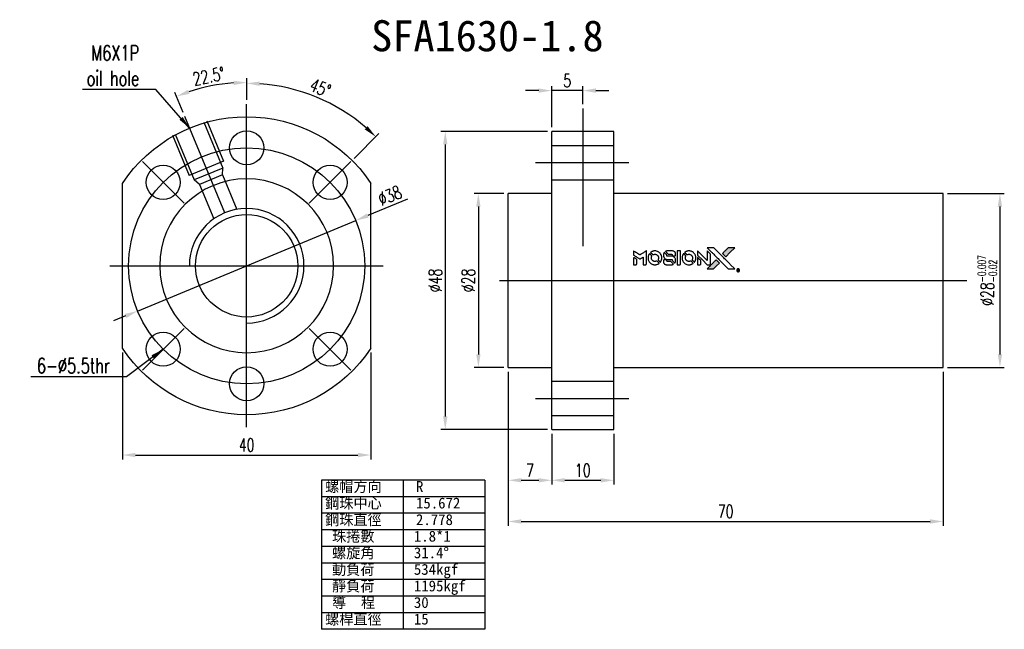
# Model space of a CAD drawing. Extents: x -219 to 1045, y -483 to 643.
import ezdxf
from ezdxf.lldxf.tags import DXFTag

# ---------------------------------------------------------------- set-up
doc = ezdxf.new("R2010")
doc.units = 0
doc.header["$LTSCALE"] = 2
doc.header["$MEASUREMENT"] = 0
doc.layers.add('CL', color=1, linetype='CENTER')
doc.layers.add('HID', color=2, linetype='DASHED')
doc.styles.add('DIM-7', font='SIMPLEX.shx', dxfattribs={"width": 0.7, "bigfont": 'chineset.shx'})
doc.styles.add('T', font='txt')
tags = doc.linetypes.add('CENTER', pattern=[2, 1.25, -0.25, 0.25, -0.25]).pattern_tags.tags
tags[10:11] = [DXFTag(74, 4), DXFTag(75, 0), DXFTag(340, '0'), DXFTag(46, 0.0), DXFTag(50, 0.0), DXFTag(44, 0.0), DXFTag(45, 0.0)]
tags[8:9] = [DXFTag(74, 4), DXFTag(75, 0), DXFTag(340, '0'), DXFTag(46, 0.0), DXFTag(50, 0.0), DXFTag(44, 0.0), DXFTag(45, 0.0)]
tags[6:7] = [DXFTag(74, 4), DXFTag(75, 0), DXFTag(340, '0'), DXFTag(46, 0.0), DXFTag(50, 0.0), DXFTag(44, 0.0), DXFTag(45, 0.0)]
tags[4:5] = [DXFTag(74, 4), DXFTag(75, 0), DXFTag(340, '0'), DXFTag(46, 0.0), DXFTag(50, 0.0), DXFTag(44, 0.0), DXFTag(45, 0.0)]
tags = doc.linetypes.add('DASHED', pattern=[0.75, 0.5, -0.25]).pattern_tags.tags
tags[6:7] = [DXFTag(74, 4), DXFTag(75, 0), DXFTag(340, '0'), DXFTag(46, 0.0), DXFTag(50, 0.0), DXFTag(44, 0.0), DXFTag(45, 0.0)]
tags[4:5] = [DXFTag(74, 4), DXFTag(75, 0), DXFTag(340, '0'), DXFTag(46, 0.0), DXFTag(50, 0.0), DXFTag(44, 0.0), DXFTag(45, 0.0)]
doc.dimstyles.new('CNS', dxfattribs={"dimscale": 0.7, "dimtxt": 3, "dimasz": 3, "dimexe": 1, "dimexo": 1, "dimgap": 1.5, "dimtad": 1, "dimdsep": 46, "dimtxsty": 'DIM-7', "dimcen": 0.09, "dimclrd": 4, "dimclre": 4, "dimclrt": 4, "dimadec": 0, "dimazin": 2, "dimtfac": 1, "dimtmove": 0, "dimatfit": 3, "dimfxl": 1, "dimtvp": 0.971429, "dimtolj": 1, "dimarcsym": 0})

# ---------------------------------------------------------------- blocks, each defined once
blk = doc.blocks.new('*D4')
at = {"color": 7, "lineweight": -2, "transparency": 16777216}
for p, q in [((-156.75, 107.4), (-163.15, 104.75)), ((-200.19, 89.38), (-165.09, 103.94)), ((-202.13, 88.58), (-204.07, 87.77))]:
    blk.add_line(p, q, dxfattribs=at)
at = {"color": 7, "transparency": 16777216}
for points in [[(-163.29, 105.07), (-163.02, 104.42), (-165.09, 103.94)], [(-202.27, 88.9), (-202, 88.25), (-200.19, 89.38)]]:
    blk.add_solid(points, dxfattribs=at)
at = {"layer": 'DEFPOINTS', "color": 0, "transparency": 16777216}
for p in [(-165.09, 103.94), (-200.19, 89.38)]:
    blk.add_point(p, dxfattribs=at)
at = {"color": 7, "transparency": 16777216, "insert": (-159.6, 107.96), "char_height": 2.1, "attachment_point": 5, "rotation": 22.5316, "style": 'DIM-7'}
blk.add_mtext('\\A1;∅38', dxfattribs=at)
blk = doc.blocks.new('*D5')
at = {"color": 7, "lineweight": -2, "transparency": 16777216}
for p, q in [((-202.64, 82.7), (-202.64, 65.49)), ((-162.64, 82.7), (-162.64, 65.49)), ((-200.54, 66.19), (-164.74, 66.19))]:
    blk.add_line(p, q, dxfattribs=at)
at = {"color": 7, "transparency": 16777216}
for points in [[(-200.54, 66.54), (-200.54, 65.84), (-202.64, 66.19)], [(-164.74, 66.54), (-164.74, 65.84), (-162.64, 66.19)]]:
    blk.add_solid(points, dxfattribs=at)
at = {"layer": 'DEFPOINTS', "color": 0, "transparency": 16777216}
for p in [(-202.64, 83.4), (-162.64, 83.4), (-162.64, 66.19)]:
    blk.add_point(p, dxfattribs=at)
at = {"color": 7, "transparency": 16777216, "insert": (-182.64, 67.8), "char_height": 2.1, "attachment_point": 5, "style": 'DIM-7'}
blk.add_mtext('\\A1;40', dxfattribs=at)
blk = doc.blocks.new('*D6')
at = {"color": 7, "lineweight": -2, "transparency": 16777216}
for p, q in [((-140.53, 79.6), (-140.53, 61.42)), ((-133.53, 69.6), (-133.53, 61.42)), ((-138.43, 62.12), (-135.63, 62.12))]:
    blk.add_line(p, q, dxfattribs=at)
at = {"color": 7, "transparency": 16777216}
for points in [[(-138.43, 62.47), (-138.43, 61.77), (-140.53, 62.12)], [(-135.63, 62.47), (-135.63, 61.77), (-133.53, 62.12)]]:
    blk.add_solid(points, dxfattribs=at)
at = {"layer": 'DEFPOINTS', "color": 0, "transparency": 16777216}
for p in [(-140.53, 80.3), (-133.53, 70.3), (-133.53, 62.12)]:
    blk.add_point(p, dxfattribs=at)
at = {"color": 7, "transparency": 16777216, "insert": (-137.03, 63.73), "char_height": 2.1, "attachment_point": 5, "style": 'DIM-7'}
blk.add_mtext('\\A1;7', dxfattribs=at)
blk = doc.blocks.new('*D7')
at = {"color": 7, "lineweight": -2, "transparency": 16777216}
for p, q in [((-133.53, 69.6), (-133.53, 61.42)), ((-123.53, 69.6), (-123.53, 61.42)), ((-131.43, 62.12), (-125.63, 62.12))]:
    blk.add_line(p, q, dxfattribs=at)
at = {"color": 7, "transparency": 16777216}
for points in [[(-131.43, 62.47), (-131.43, 61.77), (-133.53, 62.12)], [(-125.63, 62.47), (-125.63, 61.77), (-123.53, 62.12)]]:
    blk.add_solid(points, dxfattribs=at)
at = {"layer": 'DEFPOINTS', "color": 0, "transparency": 16777216}
for p in [(-133.53, 70.3), (-123.53, 70.3), (-123.53, 62.12)]:
    blk.add_point(p, dxfattribs=at)
at = {"color": 7, "transparency": 16777216, "insert": (-128.53, 63.73), "char_height": 2.1, "attachment_point": 5, "style": 'DIM-7'}
blk.add_mtext('\\A1;10', dxfattribs=at)
blk = doc.blocks.new('*D8')
at = {"color": 7, "lineweight": -2, "transparency": 16777216}
for p, q in [((-140.53, 79.6), (-140.53, 54.79)), ((-70.53, 79.6), (-70.53, 54.79)), ((-138.43, 55.49), (-72.63, 55.49))]:
    blk.add_line(p, q, dxfattribs=at)
at = {"color": 7, "transparency": 16777216}
for points in [[(-138.43, 55.84), (-138.43, 55.14), (-140.53, 55.49)], [(-72.63, 55.84), (-72.63, 55.14), (-70.53, 55.49)]]:
    blk.add_solid(points, dxfattribs=at)
at = {"layer": 'DEFPOINTS', "color": 0, "transparency": 16777216}
for p in [(-140.53, 80.3), (-70.53, 80.3), (-70.53, 55.49)]:
    blk.add_point(p, dxfattribs=at)
at = {"color": 7, "transparency": 16777216, "insert": (-105.53, 57.1), "char_height": 2.1, "attachment_point": 5, "style": 'DIM-7'}
blk.add_mtext('\\A1;70', dxfattribs=at)
blk = doc.blocks.new('*D9')
at = {"color": 7, "lineweight": -2, "transparency": 16777216}
for p, q in [((-69.83, 108.3), (-60.68, 108.3)), ((-61.38, 106.2), (-61.38, 82.4)), ((-69.83, 80.3), (-60.68, 80.3))]:
    blk.add_line(p, q, dxfattribs=at)
at = {"color": 7, "transparency": 16777216}
for points in [[(-61.73, 106.2), (-61.03, 106.2), (-61.38, 108.3)], [(-61.73, 82.4), (-61.03, 82.4), (-61.38, 80.3)]]:
    blk.add_solid(points, dxfattribs=at)
at = {"layer": 'DEFPOINTS', "color": 0, "transparency": 16777216}
for p in [(-70.53, 108.3), (-70.53, 80.3), (-61.38, 80.3)]:
    blk.add_point(p, dxfattribs=at)
at = {"color": 7, "transparency": 16777216, "insert": (-63.41, 94.3), "char_height": 2.1, "attachment_point": 5, "rotation": 90, "style": 'DIM-7'}
blk.add_mtext('\\A1;%%C28{\\H1.26;\\S-0.007^ -0.02;}', dxfattribs=at)
blk = doc.blocks.new('*D10')
at = {"color": 7, "lineweight": -2, "transparency": 16777216}
for p, q in [((-141.23, 108.3), (-146.04, 108.3)), ((-145.34, 106.2), (-145.34, 82.4)), ((-141.23, 80.3), (-146.04, 80.3))]:
    blk.add_line(p, q, dxfattribs=at)
at = {"color": 7, "transparency": 16777216}
for points in [[(-145.69, 106.2), (-144.99, 106.2), (-145.34, 108.3)], [(-145.69, 82.4), (-144.99, 82.4), (-145.34, 80.3)]]:
    blk.add_solid(points, dxfattribs=at)
at = {"layer": 'DEFPOINTS', "color": 0, "transparency": 16777216}
for p in [(-140.53, 108.3), (-145.34, 80.3), (-140.53, 80.3)]:
    blk.add_point(p, dxfattribs=at)
at = {"color": 7, "transparency": 16777216, "insert": (-146.95, 94.3), "char_height": 2.1, "attachment_point": 5, "rotation": 90, "style": 'DIM-7'}
blk.add_mtext('\\A1;%%C28', dxfattribs=at)
blk = doc.blocks.new('*D11')
at = {"color": 7, "lineweight": -2, "transparency": 16777216}
for p, q in [((-134.23, 118.3), (-151.37, 118.3)), ((-150.67, 116.2), (-150.67, 72.4)), ((-134.23, 70.3), (-151.37, 70.3))]:
    blk.add_line(p, q, dxfattribs=at)
at = {"color": 7, "transparency": 16777216}
for points in [[(-151.02, 116.2), (-150.32, 116.2), (-150.67, 118.3)], [(-151.02, 72.4), (-150.32, 72.4), (-150.67, 70.3)]]:
    blk.add_solid(points, dxfattribs=at)
at = {"layer": 'DEFPOINTS', "color": 0, "transparency": 16777216}
for p in [(-133.53, 118.3), (-150.67, 70.3), (-133.53, 70.3)]:
    blk.add_point(p, dxfattribs=at)
at = {"color": 7, "transparency": 16777216, "insert": (-152.28, 94.3), "char_height": 2.1, "attachment_point": 5, "rotation": 90, "style": 'DIM-7'}
blk.add_mtext('\\A1;%%C48', dxfattribs=at)
blk = doc.blocks.new('*D12')
at = {"color": 7, "lineweight": -2, "transparency": 16777216}
for p, q in [((-182.64, 123.36), (-182.64, 126.88)), ((-192.86, 121.33), (-194.21, 124.58))]:
    blk.add_line(p, q, dxfattribs=at)
blk.add_arc((-182.64, 96.66), 29.52, 94.0768, 108.4232, dxfattribs=at)
at = {"color": 7, "transparency": 16777216}
for points in [[(-184.75, 126.46), (-184.73, 125.76), (-182.64, 126.18)], [(-191.85, 124.34), (-192.09, 125), (-193.94, 123.94)]]:
    blk.add_solid(points, dxfattribs=at)
at = {"layer": 'DEFPOINTS', "color": 0, "transparency": 16777216}
for p in [(-186.5, 125.93), (-182.64, 122.66), (-192.59, 120.68), (-186.17, 105.19), (-182.64, 70.66)]:
    blk.add_point(p, dxfattribs=at)
at = {"color": 7, "transparency": 16777216, "insert": (-188.72, 127.19), "char_height": 2.1, "attachment_point": 5, "rotation": 11.25, "style": 'DIM-7'}
blk.add_mtext('\\A1;22.5°', dxfattribs=at)
blk = doc.blocks.new('*D13')
at = {"color": 7, "lineweight": -2, "transparency": 16777216}
for p, q in [((-182.64, 123.36), (-182.64, 126.75)), ((-165.35, 113.95), (-161.37, 117.94))]:
    blk.add_line(p, q, dxfattribs=at)
blk.add_arc((-182.64, 96.66), 29.39, 49.0951, 85.9049, dxfattribs=at)
at = {"color": 7, "transparency": 16777216}
for points in [[(-180.56, 125.63), (-180.53, 126.33), (-182.64, 126.05)], [(-163.16, 119.13), (-163.64, 118.62), (-161.86, 117.44)]]:
    blk.add_solid(points, dxfattribs=at)
at = {"layer": 'DEFPOINTS', "color": 0, "transparency": 16777216}
for p in [(-182.64, 122.66), (-167.95, 122.11), (-165.85, 113.46), (-172.57, 106.74), (-182.64, 70.66)]:
    blk.add_point(p, dxfattribs=at)
at = {"color": 7, "transparency": 16777216, "insert": (-170.78, 125.3), "char_height": 2.1, "attachment_point": 5, "rotation": 337.5, "style": 'DIM-7'}
blk.add_mtext('\\A1;45°', dxfattribs=at)
blk = doc.blocks.new('*D14')
at = {"color": 7, "lineweight": -2, "transparency": 16777216}
for p, q in [((-133.53, 119), (-133.53, 125.57)), ((-128.53, 122.69), (-128.53, 125.57)), ((-135.63, 124.87), (-137.73, 124.87)), ((-128.53, 124.87), (-133.53, 124.87)), ((-126.43, 124.87), (-124.33, 124.87))]:
    blk.add_line(p, q, dxfattribs=at)
at = {"color": 7, "transparency": 16777216}
for points in [[(-135.63, 125.22), (-135.63, 124.52), (-133.53, 124.87)], [(-126.43, 125.22), (-126.43, 124.52), (-128.53, 124.87)]]:
    blk.add_solid(points, dxfattribs=at)
at = {"layer": 'DEFPOINTS', "color": 0, "transparency": 16777216}
for p in [(-133.53, 124.87), (-128.53, 121.99), (-133.53, 118.3)]:
    blk.add_point(p, dxfattribs=at)
at = {"color": 7, "transparency": 16777216, "insert": (-131.03, 126.48), "char_height": 2.1, "attachment_point": 5, "style": 'DIM-7'}
blk.add_mtext('\\A1;5', dxfattribs=at)

msp = doc.modelspace()

# ---------------------------------------------------------------- hatches: boundary and pattern name
at = {"linetype": 'Continuous'}
h = msp.add_hatch(color=0, dxfattribs=at)
h.dxf.hatch_style = 1
h.paths.add_polyline_path([(-104.076, 99.567), (-104.603, 99.567), (-105.13, 99.567), (-105.584, 99.11, 0.000288), (-105.758, 98.935, 0.000479), (-105.904, 98.786, 0.000013), (-106.037, 98.652, 0.197177), (-106.038, 98.65, 0.1112764), (-106.037, 98.649, 0.0015954), (-105.877, 98.487, 0.0005055), (-105.777, 98.386), (-105.516, 98.125), (-104.796, 98.846)])
h.paths.add_polyline_path([(-107.004, 96.64), (-106.543, 97.101), (-106.804, 97.362, 0.000476), (-106.905, 97.463, 0.0015067), (-107.068, 97.624, 0.2256647), (-107.07, 97.624, 0.0011115), (-107.29, 97.404, 0.0003511), (-107.426, 97.268, 0.000108), (-108.003, 96.689, 0.0006916), (-108.294, 96.395, 0.0000771), (-108.496, 96.192, 0.1975269), (-108.499, 96.185, 0.2961744), (-108.497, 96.181, 0.0041949), (-108.239, 96.179, 0.0005293), (-107.982, 96.178), (-107.465, 96.178)])

# ---------------------------------------------------------------- linework, layer by layer
at = {"color": 0}
for p, q in [((-186.173, 105.185), (-192.592, 120.683)), ((-202.642, 83.396), (-202.642, 109.929)), ((-162.642, 83.396), (-162.642, 109.929)), ((-170.757, 75.807), (-170.758, 75.811)), ((-170.757, 75.807), (-170.758, 75.811)), ((-144.285, 62.143), (-170.621, 62.143)), ((-170.621, 62.143), (-170.621, 38.123)), ((-157.453, 62.143), (-157.453, 38.123)), ((-144.285, 62.143), (-144.285, 38.123)), ((-144.285, 59.474), (-170.621, 59.474)), ((-144.285, 56.805), (-170.621, 56.805)), ((-144.285, 54.136), (-170.621, 54.136)), ((-144.285, 51.467), (-170.621, 51.467)), ((-144.285, 48.799), (-170.621, 48.799)), ((-144.285, 46.13), (-170.621, 46.13)), ((-144.285, 43.461), (-170.621, 43.461)), ((-144.285, 40.792), (-170.621, 40.792)), ((-144.285, 38.123), (-170.621, 38.123))]:
    msp.add_line(p, q, dxfattribs=at)
at = {"color": 0, "linetype": 'DASHED', "ltscale": 1.647829}
for p, q in [((-189.517, 119.792), (-186.456, 112.401)), ((-189.055, 119.983), (-186.376, 113.516)), ((-194.598, 117.687), (-191.92, 111.22)), ((-194.136, 117.879), (-191.075, 110.488)), ((-186.376, 113.516), (-191.92, 111.22)), ((-186.456, 112.401), (-191.075, 110.488)), ((-186.535, 111.286), (-190.23, 109.755)), ((-186.535, 111.286), (-186.456, 112.401)), ((-186.535, 111.286), (-184.241, 105.748)), ((-190.23, 109.755), (-191.075, 110.488)), ((-190.23, 109.755), (-187.936, 104.217))]:
    msp.add_line(p, q, dxfattribs=at)
at = {"color": 0, "linetype": 'Continuous'}
for p, q in [((-123.529, 118.296), (-133.529, 118.296)), ((-133.529, 70.296), (-133.529, 118.296)), ((-123.529, 70.296), (-123.529, 118.296)), ((-133.529, 108.296), (-140.529, 108.296)), ((-140.529, 80.296), (-140.529, 108.296)), ((-70.529, 108.296), (-123.529, 108.296)), ((-70.529, 80.296), (-70.529, 108.296)), ((-140.529, 80.296), (-133.529, 80.296)), ((-123.529, 80.296), (-70.529, 80.296)), ((-133.529, 70.296), (-123.529, 70.296))]:
    msp.add_line(p, q, dxfattribs=at)
at = {"color": 0, "linetype": 'DASHED'}
for p, q in [((-133.529, 116.028), (-123.529, 116.028)), ((-133.529, 110.528), (-123.529, 110.528)), ((-133.529, 78.064), (-123.529, 78.064)), ((-133.529, 72.564), (-123.529, 72.564))]:
    msp.add_line(p, q, dxfattribs=at)
at = {"color": 0, "linetype": 'DASHED', "ltscale": 0.009698}
msp.add_line((-170.758, 75.811), (-170.77, 75.838), dxfattribs=at)
msp.add_line((-170.758, 75.811), (-170.77, 75.838), dxfattribs=at)
at = {"color": 0}
for points in [[(-120.38, 98.723), (-120.38, 98.388), (-120.288, 98.331, -0.000297), (-120.232, 98.297, -0.000037), (-120.109, 98.222, -0.000043), (-119.963, 98.132, -0.000036), (-119.807, 98.037, 0.000044), (-119.655, 97.944, 0.000063), (-119.52, 97.861, 0.000035), (-119.405, 97.79, 0.0009), (-119.374, 97.771), (-119.329, 97.744), (-119.27, 97.781, 0.001175), (-119.236, 97.802, 0.000208), (-119.173, 97.841, 0.000225), (-119.099, 97.887, 0.000203), (-119.021, 97.935, -0.000711), (-118.948, 97.981, -0.001119), (-118.885, 98.02, -0.000263), (-118.83, 98.054, -0.04589), (-118.823, 98.057, -0.519312), (-118.818, 98.054, -0.001914), (-118.816, 97.964, -0.003124), (-118.815, 97.815, -0.000285), (-118.815, 97.446), (-118.815, 96.831), (-118.601, 96.831, 0.001727), (-118.447, 96.832, 0.025279), (-118.393, 96.835, 0.073886), (-118.361, 96.843, 0.07426), (-118.333, 96.86, 0.03264), (-118.326, 96.867, 0.01784), (-118.319, 96.876, 0.017712), (-118.311, 96.886, 0.026854), (-118.306, 96.895), (-118.294, 96.917), (-118.293, 97.989), (-118.292, 99.061), (-118.303, 99.053, -0.004595), (-118.312, 99.048, -0.00016), (-118.344, 99.027, -0.000298), (-118.383, 99.003, -0.000208), (-118.426, 98.976, 0.000986), (-118.554, 98.897, 0.00025), (-118.761, 98.768, 0.000268), (-118.982, 98.629, 0.000436), (-119.169, 98.511, -0.002932), (-119.231, 98.473, -0.004718), (-119.284, 98.441, -0.001113), (-119.33, 98.414, -0.227179), (-119.336, 98.413, -0.045982), (-119.341, 98.416, -0.000145), (-119.403, 98.454, -0.000825), (-119.474, 98.498, -0.000517), (-119.557, 98.549, 0.000056), (-119.84, 98.725, 0.000289), (-119.997, 98.822, 0.000481), (-120.113, 98.895, 0.000418), (-120.236, 98.97), (-120.38, 99.059)], [(-117.818, 98.597, 0.064158), (-117.956, 98.339, 0.06356), (-118.024, 98.055, 0.064004), (-118.018, 97.764, 0.066747), (-117.939, 97.488, 0.04321), (-117.845, 97.316, 0.044737), (-117.723, 97.164, 0.044901), (-117.577, 97.037, 0.044184), (-117.41, 96.938, 0.026293), (-117.283, 96.884, 0.033344), (-117.16, 96.85, 0.033227), (-117.034, 96.831, 0.025815), (-116.895, 96.828, 0.023119), (-116.762, 96.837, 0.031044), (-116.644, 96.859, 0.031337), (-116.53, 96.895, 0.024258), (-116.41, 96.947, 0.015622), (-116.369, 96.97, 0.008495), (-116.319, 97, 0.008415), (-116.271, 97.031, 0.020814), (-116.238, 97.056), (-116.222, 97.068), (-116.382, 97.229, 0.002843), (-116.502, 97.349, 0.033917), (-116.551, 97.392, 0.087906), (-116.588, 97.41, 0.073302), (-116.632, 97.417, 0.022047), (-116.653, 97.416, 0.026465), (-116.673, 97.413, 0.022233), (-116.695, 97.408, 0.009985), (-116.723, 97.399, -0.039011), (-116.826, 97.373, -0.044398), (-116.928, 97.365, -0.045096), (-117.027, 97.375, -0.04265), (-117.126, 97.403, -0.071154), (-117.264, 97.479, -0.068827), (-117.378, 97.592, -0.068713), (-117.457, 97.732, -0.070507), (-117.494, 97.887, -0.028605), (-117.496, 97.953, -0.031418), (-117.491, 98.017, -0.031044), (-117.477, 98.08, -0.02668), (-117.456, 98.145, 0.038913), (-117.444, 98.183, 0.043732), (-117.439, 98.221, 0.047754), (-117.441, 98.256, 0.075756), (-117.449, 98.285, 0.07294), (-117.459, 98.299, 0.003456), (-117.5, 98.344, 0.005023), (-117.553, 98.399, 0.002422), (-117.623, 98.47, 0.000819), (-117.686, 98.533, 0.001349), (-117.739, 98.586, 0.0001), (-117.787, 98.634, 0.205335), (-117.789, 98.634, 0.219821), (-117.791, 98.633, 0.002494), (-117.799, 98.623, 0.007089), (-117.808, 98.611, 0.004494)], [(-117.035, 99.048, 0.024131), (-117.13, 99.034, 0.022344), (-117.226, 99.01, 0.021883), (-117.322, 98.977, 0.020884), (-117.415, 98.935, 0.010669), (-117.468, 98.907, 0.010389), (-117.521, 98.876, 0.010913), (-117.567, 98.847, 0.022227), (-117.603, 98.821), (-117.615, 98.811), (-117.447, 98.645, 0.002452), (-117.381, 98.581, 0.003628), (-117.323, 98.525, 0.001662), (-117.273, 98.479, 0.070159), (-117.261, 98.47, 0.047671), (-117.251, 98.467, 0.018624), (-117.237, 98.463, 0.017921), (-117.222, 98.461, 0.018804), (-117.206, 98.459, 0.018255), (-117.185, 98.459, 0.041312), (-117.169, 98.461, 0.037164), (-117.153, 98.465, 0.012342), (-117.129, 98.474, -0.015101), (-117.073, 98.494, -0.035998), (-117.03, 98.505, -0.033244), (-116.984, 98.511, -0.011249), (-116.916, 98.512, -0.004059), (-116.861, 98.512, -0.019693), (-116.83, 98.51, -0.027943), (-116.804, 98.506, -0.014411), (-116.772, 98.498, -0.033089), (-116.697, 98.473, -0.033887), (-116.626, 98.437, -0.034021), (-116.561, 98.393, -0.033942), (-116.503, 98.34, -0.02816), (-116.451, 98.279, -0.035032), (-116.41, 98.218, -0.035269), (-116.378, 98.151, -0.029196), (-116.354, 98.076, -0.037862), (-116.338, 97.99, -0.043657), (-116.337, 97.907, -0.043064), (-116.35, 97.823, -0.035184), (-116.377, 97.737, 0.033699), (-116.391, 97.696, 0.052815), (-116.396, 97.66, 0.059167), (-116.393, 97.626, 0.058972), (-116.382, 97.594, 0.059208), (-116.367, 97.569, 0.021125), (-116.34, 97.538, 0.008691), (-116.289, 97.486, 0.000851), (-116.164, 97.362, 0.001873), (-116.099, 97.3, 0.013884), (-116.068, 97.271, 0.022355), (-116.048, 97.256, 0.341453), (-116.04, 97.256, 0.073011), (-116.025, 97.274, 0.004587), (-115.986, 97.333, 0.00748), (-115.949, 97.394, 0.016837), (-115.922, 97.441, 0.028606), (-115.871, 97.557, 0.031352), (-115.836, 97.675, 0.031004), (-115.815, 97.797, 0.0268), (-115.808, 97.927, 0.026698), (-115.815, 98.065, 0.03002), (-115.837, 98.196, 0.030357), (-115.875, 98.322, 0.028554), (-115.927, 98.445, 0.062944), (-116.08, 98.674, 0.062206), (-116.285, 98.859, 0.062448), (-116.528, 98.986, 0.064355), (-116.793, 99.049, 0.017377), (-116.846, 99.052, 0.008369), (-116.914, 99.053, 0.008367), (-116.982, 99.052, 0.01757)], [(-115.443, 98.763, 0.023289), (-115.477, 98.71, 0.026845), (-115.504, 98.657, 0.026047), (-115.526, 98.599, 0.019751), (-115.544, 98.534, 0.013249), (-115.552, 98.497, 0.025169), (-115.556, 98.467, 0.016532), (-115.558, 98.43, 0.002937), (-115.558, 98.36, 0.003317), (-115.558, 98.297, 0.011808), (-115.557, 98.257, 0.01777), (-115.554, 98.227, 0.021476), (-115.549, 98.199, 0.04325), (-115.512, 98.081, 0.045753), (-115.456, 97.974, 0.04649), (-115.382, 97.88, 0.047672), (-115.293, 97.802, 0.025315), (-115.255, 97.777, 0.015208), (-115.207, 97.752, 0.01512), (-115.157, 97.729, 0.022488), (-115.112, 97.712, 0.027857), (-115.042, 97.694, 0.034138), (-114.975, 97.685, 0.014286), (-114.873, 97.682, 0.00124), (-114.612, 97.681, -0.00103), (-114.453, 97.681, -0.002552), (-114.336, 97.68, -0.001594), (-114.247, 97.678, -0.047676), (-114.225, 97.675, -0.085307), (-114.186, 97.66, -0.097789), (-114.157, 97.633, -0.085947), (-114.137, 97.594, -0.051339), (-114.128, 97.542, 0.014634), (-114.126, 97.525, 0.015028), (-114.123, 97.507, 0.014927), (-114.119, 97.493, 0.059415), (-114.116, 97.484, 0.070595), (-114.102, 97.465, 0.00028), (-113.918, 97.279, 0.000111), (-113.73, 97.089, 0.200239), (-113.722, 97.085, 0.268906), (-113.716, 97.088, 0.001866), (-113.69, 97.134, 0.007532), (-113.666, 97.178, 0.017818), (-113.65, 97.212, 0.013256), (-113.635, 97.25, 0.011636), (-113.621, 97.289, 0.011528), (-113.609, 97.33, 0.012303), (-113.599, 97.37, 0.0423), (-113.591, 97.434, 0.013657), (-113.589, 97.528, 0.013857), (-113.592, 97.623, 0.037428), (-113.601, 97.69, 0.014927), (-113.613, 97.734, 0.0122), (-113.627, 97.781, 0.012518), (-113.643, 97.825, 0.023062), (-113.658, 97.86, 0.065961), (-113.743, 97.985, 0.06055), (-113.859, 98.088, 0.059676), (-113.999, 98.161, 0.060497), (-114.152, 98.199, 0.025683), (-114.184, 98.201, 0.001528), (-114.283, 98.203, 0.002124), (-114.408, 98.204, 0.001173), (-114.56, 98.204, -0.000809), (-114.826, 98.205, -0.017164), (-114.906, 98.208, -0.063931), (-114.947, 98.216, -0.108429), (-114.977, 98.234, -0.052941), (-114.994, 98.255, -0.063675), (-115.006, 98.277, -0.050562), (-115.013, 98.305, -0.020337), (-115.017, 98.344, 0.009897), (-115.019, 98.368, 0.016482), (-115.022, 98.389, 0.019019), (-115.025, 98.405, 0.06043), (-115.029, 98.415, 0.076267), (-115.046, 98.438, 0.00054), (-115.22, 98.61, 0.000307), (-115.399, 98.786, 0.142594), (-115.413, 98.794, 0.232419), (-115.417, 98.793, 0.022995), (-115.425, 98.786, 0.024627), (-115.434, 98.776, 0.015407)], [(-114.957, 99.051, 0.018538), (-114.991, 99.046, 0.010695), (-115.031, 99.039, 0.01068), (-115.071, 99.029, 0.017678), (-115.104, 99.02, 0.013849), (-115.141, 99.006, 0.011814), (-115.18, 98.99, 0.004513), (-115.216, 98.973, 0.290035), (-115.219, 98.968, 0.196418), (-115.218, 98.965, 0.000124), (-115.154, 98.9, 0.001477), (-115.082, 98.827, 0.000898), (-114.998, 98.742), (-114.776, 98.521), (-114.499, 98.519, -0.001471), (-114.289, 98.518, -0.028714), (-114.225, 98.513, -0.097073), (-114.189, 98.501, -0.084199), (-114.158, 98.476, -0.042698), (-114.143, 98.456, -0.053912), (-114.133, 98.435, -0.051004), (-114.128, 98.412, -0.032967), (-114.126, 98.385, 0.00807), (-114.126, 98.37, 0.003023), (-114.125, 98.351, 0.002994), (-114.124, 98.329, 0.003629), (-114.122, 98.309), (-114.119, 98.261), (-113.907, 98.261, 0.001618), (-113.806, 98.262, 0.005206), (-113.738, 98.263, 0.00535), (-113.691, 98.265, 0.060675), (-113.673, 98.268, 0.048484), (-113.663, 98.272, 0.02389), (-113.651, 98.279, 0.022812), (-113.639, 98.288, 0.02462), (-113.628, 98.298, 0.061781), (-113.606, 98.324, 0.080179), (-113.594, 98.353, 0.048561), (-113.588, 98.395, 0.010021), (-113.587, 98.468, 0.016602), (-113.59, 98.567, 0.031409), (-113.601, 98.646, 0.036474), (-113.619, 98.715, 0.03439), (-113.648, 98.782, 0.065928), (-113.721, 98.887, 0.069066), (-113.818, 98.968, 0.065697), (-113.938, 99.022, 0.051559), (-114.078, 99.049, 0.020904), (-114.152, 99.052, 0.000451), (-114.519, 99.053, 0.000419), (-114.888, 99.054, 0.022759)], [(-113.332, 97.944), (-113.33, 96.834), (-113.113, 96.834), (-112.895, 96.834), (-112.869, 96.847, 0.071429), (-112.848, 96.862, 0.054799), (-112.829, 96.884, 0.053585), (-112.815, 96.911, 0.060698), (-112.808, 96.938, 0.033975), (-112.805, 96.984, 0.000112), (-112.805, 97.548, 0.000726), (-112.805, 98.101, 0.001084), (-112.808, 98.584), (-112.811, 99.054), (-113.072, 99.054), (-113.333, 99.054)], [(-112.34, 98.595, 0.018008), (-112.371, 98.547, 0.009842), (-112.406, 98.486, 0.009807), (-112.44, 98.423, 0.015716), (-112.465, 98.368, 0.048467), (-112.528, 98.169, 0.045841), (-112.552, 97.958, 0.046006), (-112.538, 97.747, 0.049638), (-112.485, 97.548, 0.064819), (-112.348, 97.289, 0.06695), (-112.15, 97.077, 0.066691), (-111.903, 96.924, 0.063505), (-111.62, 96.838, 0.03135), (-111.547, 96.831, 0.010439), (-111.441, 96.828, 0.010391), (-111.334, 96.831, 0.032408), (-111.263, 96.838, 0.015696), (-111.179, 96.856, 0.018095), (-111.1, 96.877, 0.018551), (-111.025, 96.904, 0.018352), (-110.952, 96.937, 0.015568), (-110.904, 96.962, 0.009832), (-110.849, 96.995, 0.009795), (-110.798, 97.028, 0.023727), (-110.762, 97.055), (-110.747, 97.067), (-110.907, 97.229, 0.001528), (-110.997, 97.32, 0.010022), (-111.044, 97.365, 0.019586), (-111.074, 97.391, 0.061865), (-111.096, 97.404, 0.055054), (-111.13, 97.415, 0.061607), (-111.165, 97.418, 0.048725), (-111.205, 97.412, 0.020221), (-111.258, 97.397, -0.017722), (-111.315, 97.38, -0.02685), (-111.365, 97.37, -0.02759), (-111.415, 97.366, -0.020233), (-111.471, 97.366, -0.04793), (-111.578, 97.382, -0.048386), (-111.68, 97.418, -0.047866), (-111.773, 97.472, -0.044964), (-111.857, 97.545, -0.04333), (-111.927, 97.632, -0.050921), (-111.977, 97.726, -0.051473), (-112.007, 97.826, -0.0459), (-112.017, 97.935, -0.019014), (-112.015, 97.987, -0.024114), (-112.009, 98.036, -0.025081), (-111.999, 98.081, -0.023892), (-111.983, 98.127, 0.008624), (-111.97, 98.162, 0.026486), (-111.963, 98.187, 0.035074), (-111.96, 98.208, 0.02756), (-111.959, 98.232, 0.087163), (-111.967, 98.269, 0.073291), (-111.987, 98.304, 0.028074), (-112.03, 98.354, 0.002594), (-112.146, 98.471), (-112.311, 98.636)], [(-111.561, 99.048, 0.023681), (-111.653, 99.034, 0.022402), (-111.745, 99.011, 0.021929), (-111.837, 98.98, 0.020503), (-111.927, 98.939, 0.013745), (-111.979, 98.912, 0.009767), (-112.035, 98.879, 0.009658), (-112.086, 98.846, 0.027804), (-112.12, 98.821), (-112.133, 98.81), (-111.97, 98.647, 0.002053), (-111.891, 98.569, 0.006738), (-111.838, 98.518, 0.007826), (-111.801, 98.484, 0.063909), (-111.781, 98.471, 0.061532), (-111.752, 98.461, 0.068674), (-111.723, 98.458, 0.052072), (-111.687, 98.464, 0.019648), (-111.639, 98.479, -0.018366), (-111.58, 98.498, -0.0288), (-111.529, 98.509, -0.029061), (-111.476, 98.514, -0.019155), (-111.416, 98.514, -0.053809), (-111.285, 98.495, -0.058833), (-111.166, 98.448, -0.058566), (-111.061, 98.375, -0.052525), (-110.971, 98.277, -0.044733), (-110.92, 98.194, -0.040573), (-110.882, 98.1, -0.041123), (-110.861, 98.003, -0.04951), (-110.858, 97.909, -0.017369), (-110.862, 97.866, -0.024255), (-110.87, 97.827, -0.023787), (-110.881, 97.789, -0.015798), (-110.897, 97.746, 0.010631), (-110.907, 97.719, 0.033653), (-110.913, 97.7, 0.037806), (-110.915, 97.682, 0.016307), (-110.916, 97.658, 0.068179), (-110.909, 97.611, 0.095747), (-110.89, 97.573, 0.033418), (-110.845, 97.522, 0.002133), (-110.705, 97.384, 0.001452), (-110.625, 97.307, 0.012393), (-110.588, 97.274, 0.020479), (-110.566, 97.256, 0.344362), (-110.558, 97.257, 0.074287), (-110.541, 97.276, 0.005454), (-110.502, 97.336, 0.008391), (-110.464, 97.399, 0.017097), (-110.437, 97.45, 0.027375), (-110.392, 97.556, 0.02835), (-110.359, 97.664, 0.027723), (-110.338, 97.778, 0.023913), (-110.329, 97.899, 0.027047), (-110.333, 98.044, 0.031685), (-110.353, 98.18, 0.032425), (-110.389, 98.31, 0.031013), (-110.442, 98.437, 0.037914), (-110.531, 98.586, 0.040153), (-110.64, 98.717, 0.039834), (-110.769, 98.831, 0.036173), (-110.918, 98.926, 0.040752), (-111.065, 98.99, 0.035885), (-111.227, 99.033, 0.035491), (-111.395, 99.053, 0.037615)], [(-110.069, 98.728), (-110.069, 98.391), (-109.288, 97.611), (-108.506, 96.831), (-108.289, 96.833, 0.0008), (-108.149, 96.834, 0.010795), (-108.098, 96.835, 0.030495), (-108.07, 96.838, 0.080372), (-108.051, 96.845, 0.03816), (-108.032, 96.857, 0.041799), (-108.016, 96.871, 0.042486), (-108.003, 96.888, 0.042078), (-107.993, 96.906, 0.099276), (-107.987, 96.933, 0.003302), (-107.985, 97.041, 0.002586), (-107.984, 97.231, 0.000204), (-107.985, 97.735), (-107.987, 98.544), (-108.247, 98.803), (-108.506, 99.062), (-108.509, 98.285), (-108.512, 97.509), (-109.276, 98.277, 0.000253), (-109.57, 98.572, 0.000412), (-109.82, 98.822, 0.000041), (-110.044, 99.046, 0.041338), (-110.054, 99.055), (-110.069, 99.065)], [(-107.879, 98.934, -0.000056), (-107.564, 98.618, -0.000021), (-107.122, 98.175, -0.000021), (-106.64, 97.692, -0.000025), (-106.189, 97.239), (-105.131, 96.178), (-104.606, 96.18), (-104.082, 96.181), (-104.789, 96.893, 0.000274), (-105.129, 97.235, 0.000123), (-105.576, 97.684, 0.000121), (-106.049, 98.158, 0.000165), (-106.476, 98.586), (-107.456, 99.567), (-107.984, 99.567), (-108.512, 99.567)], [(-105.584, 99.11, 0.000288), (-105.758, 98.935, 0.000479), (-105.904, 98.786, 0.000013), (-106.037, 98.652, 0.197177), (-106.038, 98.65, 0.197497), (-106.037, 98.648, 0.00004), (-105.961, 98.572, 0.000836), (-105.877, 98.487, 0.000505), (-105.777, 98.386), (-105.516, 98.125), (-104.796, 98.846), (-104.076, 99.567), (-104.603, 99.567), (-105.13, 99.567)], [(-120.38, 97.422), (-120.38, 96.831), (-120.165, 96.831, 0.000842), (-120.028, 96.832, 0.010591), (-119.976, 96.833, 0.028995), (-119.947, 96.836, 0.069543), (-119.926, 96.842, 0.051063), (-119.907, 96.854, 0.039932), (-119.889, 96.87, 0.039414), (-119.874, 96.888, 0.045845), (-119.862, 96.909, 0.094811), (-119.857, 96.929, 0.007124), (-119.855, 96.987, 0.004713), (-119.854, 97.086, 0.000534), (-119.854, 97.31), (-119.854, 97.694), (-119.909, 97.727, 0.000828), (-120.066, 97.824, 0.000879), (-120.221, 97.919, 0.000048), (-120.373, 98.011, 0.137596), (-120.377, 98.013, 0.413028), (-120.378, 98.012, 0.000016), (-120.379, 97.839, 0.000623), (-120.38, 97.648, 0.000374)], [(-115.473, 97.614, 0.065483), (-115.498, 97.601, 0.053271), (-115.522, 97.582, 0.052018), (-115.541, 97.557, 0.0556), (-115.554, 97.529, 0.036839), (-115.559, 97.511, 0.026922), (-115.562, 97.491, 0.016905), (-115.563, 97.463, 0.004317), (-115.563, 97.417, 0.016369), (-115.56, 97.321, 0.029936), (-115.55, 97.243, 0.03418), (-115.532, 97.175, 0.031327), (-115.504, 97.108, 0.046935), (-115.454, 97.025, 0.054053), (-115.392, 96.958, 0.053701), (-115.316, 96.905, 0.045364), (-115.226, 96.866, 0.032479), (-115.147, 96.845, 0.03386), (-115.066, 96.836, 0.013578), (-114.94, 96.832, 0.001155), (-114.615, 96.833, 0.000413), (-114.336, 96.834, 0.005008), (-114.229, 96.836, 0.013199), (-114.169, 96.839, 0.033956), (-114.125, 96.845, 0.013909), (-114.08, 96.857, 0.010864), (-114.032, 96.871, 0.010938), (-113.988, 96.886, 0.028702), (-113.958, 96.9), (-113.935, 96.912), (-114.158, 97.139), (-114.382, 97.365), (-114.644, 97.365, -0.001504), (-114.756, 97.366, -0.00328), (-114.842, 97.367, -0.001901), (-114.909, 97.368, -0.061333), (-114.925, 97.37, -0.063621), (-114.948, 97.38, -0.048633), (-114.969, 97.396, -0.046769), (-114.989, 97.416, -0.047961), (-115.004, 97.439, -0.02678), (-115.013, 97.459, -0.050957), (-115.017, 97.476, -0.029398), (-115.02, 97.499, -0.00401), (-115.021, 97.547), (-115.023, 97.624), (-115.234, 97.624, 0.001061), (-115.36, 97.624, 0.009147), (-115.416, 97.622, 0.020721), (-115.449, 97.619, 0.051619)], [(-110.069, 97.419), (-110.069, 96.831), (-109.849, 96.832), (-109.63, 96.834), (-109.605, 96.85, 0.03146), (-109.593, 96.858, 0.026444), (-109.582, 96.868, 0.026444), (-109.572, 96.879, 0.031457), (-109.564, 96.891), (-109.548, 96.916), (-109.547, 97.207), (-109.545, 97.498), (-109.803, 97.753, 0.000745), (-109.902, 97.851, 0.001228), (-109.986, 97.933, 0.000087), (-110.062, 98.006, 0.195134), (-110.065, 98.007, 0.412117), (-110.066, 98.006, 0.000048), (-110.067, 97.835, 0.00109), (-110.068, 97.645, 0.000653)], [(-107.426, 97.268, 0.000108), (-108.003, 96.689, 0.000692), (-108.295, 96.395, 0.000077), (-108.496, 96.192, 0.197527), (-108.499, 96.185, 0.410182), (-108.495, 96.181, 0.000493), (-108.388, 96.18, 0.002424), (-108.239, 96.179, 0.000529), (-107.982, 96.178), (-107.465, 96.178), (-107.004, 96.64), (-106.543, 97.101), (-106.804, 97.362, 0.000476), (-106.905, 97.463, 0.000789), (-106.99, 97.547, 0.000035), (-107.067, 97.623, 0.19758), (-107.069, 97.624, 0.198396), (-107.071, 97.623, 0.000019), (-107.175, 97.519, 0.000582), (-107.29, 97.404, 0.000351)], [(-103.575, 96.16, 0.082374), (-103.643, 96.129, 0.083404), (-103.696, 96.078, 0.082663), (-103.731, 96.012, 0.07897), (-103.743, 95.937, 0.084941), (-103.729, 95.854, 0.08953), (-103.688, 95.781, 0.090743), (-103.624, 95.729, 0.090193), (-103.546, 95.702, 0.10067), (-103.458, 95.706, 0.099454), (-103.377, 95.744, 0.097736), (-103.317, 95.811, 0.09365), (-103.286, 95.897, 0.07584), (-103.285, 95.963, 0.068415), (-103.304, 96.029, 0.068328), (-103.339, 96.087, 0.075277), (-103.388, 96.131, 0.059367), (-103.43, 96.152, 0.048986), (-103.478, 96.165, 0.048519), (-103.528, 96.167, 0.055347)], [(-103.607, 95.932), (-103.607, 95.8), (-103.592, 95.8), (-103.577, 95.8), (-103.575, 95.856), (-103.574, 95.912), (-103.541, 95.913), (-103.509, 95.915), (-103.487, 95.879, -0.003356), (-103.477, 95.864, -0.002757), (-103.467, 95.848, -0.002784), (-103.458, 95.833, -0.007382), (-103.452, 95.822, 0.019487), (-103.444, 95.81, 0.098302), (-103.438, 95.804, 0.116932), (-103.431, 95.801, 0.032798), (-103.419, 95.8), (-103.399, 95.8), (-103.413, 95.825, 0.005748), (-103.421, 95.837, 0.002522), (-103.43, 95.852, 0.002495), (-103.44, 95.868, 0.00334), (-103.45, 95.883), (-103.472, 95.917), (-103.454, 95.926, 0.066516), (-103.436, 95.938, 0.085926), (-103.424, 95.954, 0.082934), (-103.418, 95.973, 0.05747), (-103.417, 95.996, 0.023576), (-103.419, 96.009, 0.043538), (-103.422, 96.02, 0.050891), (-103.426, 96.029, 0.049897), (-103.432, 96.037, 0.067884), (-103.449, 96.051, 0.077412), (-103.469, 96.059, 0.049266), (-103.496, 96.063, 0.012208), (-103.543, 96.064), (-103.607, 96.064)], [(-103.466, 96.023, -0.120545), (-103.456, 96.01, -0.09136), (-103.452, 95.993, -0.087576), (-103.454, 95.975, -0.098026), (-103.462, 95.96, -0.079907), (-103.469, 95.953, -0.087697), (-103.479, 95.95, -0.041371), (-103.493, 95.947, -0.005557), (-103.524, 95.946), (-103.576, 95.944), (-103.576, 95.989), (-103.576, 96.033), (-103.528, 96.033, -0.007471), (-103.501, 96.033, -0.035301), (-103.486, 96.031, -0.060486), (-103.475, 96.028, -0.063546)]]:
    msp.add_lwpolyline(points, format="xyb", close=True, dxfattribs=at)
for centre, radius in [((-182.642, 115.662), 2.75), ((-196.077, 110.097), 2.75), ((-169.207, 110.097), 2.75), ((-182.642, 96.662), 8.25), ((-196.077, 83.227), 2.75), ((-169.207, 83.227), 2.75), ((-182.642, 77.662), 2.75)]:
    msp.add_circle(centre, radius, dxfattribs=at)
at = {"color": 0, "extrusion": (1e-16, 0, -1)}
for start, end in [(33.55731, 146.44269), (213.55731, 326.44269)]:
    msp.add_arc((182.642, 96.662), 24, start, end, dxfattribs=at)
at = {"color": 0}
msp.add_arc((-182.642, 96.662), 9.225, 270, 180, dxfattribs=at)
for points in [[(-176.743, 102.429), (-176.693, 102.378), (-176.644, 102.327), (-176.595, 102.274)], [(-176.743, 102.429), (-176.69, 102.375), (-176.637, 102.319), (-176.585, 102.264)], [(-176.743, 102.429), (-176.69, 102.375), (-176.637, 102.319), (-176.585, 102.264)]]:
    msp.add_open_spline(points, degree=3, dxfattribs=at)
at = {"layer": 'CL', "color": 0}
for p, q in [((-182.642, 70.662), (-182.642, 122.662)), ((-128.529, 121.993), (-128.529, 99.839)), ((-192.719, 106.739), (-199.436, 113.456)), ((-172.566, 106.739), (-165.849, 113.456)), ((-136.123, 113.278), (-121.1, 113.278)), ((-204.642, 96.662), (-160.642, 96.662)), ((-141.939, 94.296), (-66.734, 94.296)), ((-192.719, 86.586), (-199.436, 79.869)), ((-172.566, 86.586), (-165.849, 79.869)), ((-136.123, 75.314), (-121.1, 75.314))]:
    msp.add_line(p, q, dxfattribs=at)
msp.add_circle((-182.642, 96.662), 19, dxfattribs=at)
at = {"layer": 'HID', "color": 0, "extrusion": (1e-16, 0, -1)}
msp.add_circle((182.642, 96.662), 14, dxfattribs=at)

# ---------------------------------------------------------------- texts
at = {"color": 0, "style": 'T'}
for s, height, p in [('SFA1630-1.8', 5, (-162.597, 131.201)), ('螺帽方向', 1.75, (-170.003, 60.248)), ('R', 1.75, (-155.386, 60.248)), ('鋼珠中心', 1.75, (-170.003, 57.579)), ('15.672', 1.75, (-155.386, 57.579)), ('鋼珠直徑', 1.75, (-170.003, 54.91)), ('2.778', 1.75, (-155.386, 54.91)), ('珠捲數', 1.75, (-168.891, 52.242)), ('1.8*1', 1.75, (-155.723, 52.242)), ('螺旋角', 1.75, (-168.891, 49.573)), ('31.4%%D', 1.75, (-155.723, 49.573)), ('動負荷', 1.75, (-168.891, 46.904)), ('534kgf', 1.75, (-155.723, 46.904)), ('靜負荷', 1.75, (-168.891, 44.235)), ('1195kgf', 1.75, (-155.723, 44.235)), ('導  程', 1.75, (-168.891, 41.567)), ('30', 1.75, (-155.723, 41.567)), ('螺桿直徑', 1.75, (-170.003, 38.898)), ('15', 1.75, (-155.723, 38.898))]:
    msp.add_text(s, height=height, dxfattribs=at).set_placement(p)
at = {"color": 0, "char_height": 2.45, "attachment_point": 9, "style": 'DIM-7'}
for s, insert in [('\\A1;M6X1P\\Poil hole', (-199.936, 125.624)), ('\\A1;6-%%C5.5thr', (-204.646, 79.351))]:
    msp.add_mtext(s, dxfattribs=dict(at, insert=insert))

# ---------------------------------------------------------------- dimensions: what is measured, and where the dimension line sits
at = {"color": 0}
for base, line1, picture, middle in [((-186.496, 125.93), ((-186.173, 105.185), (-192.592, 120.683)), '*D12', (-188.716, 127.194)), ((-167.948, 122.113), ((-172.566, 106.739), (-165.849, 113.456)), '*D13', (-170.78, 125.301))]:
    dim = msp.add_angular_dim_2l(base=base, line1=line1, line2=((-182.642, 70.662), (-182.642, 122.662)), dimstyle='CNS', override={"dimscale": 0.7, "dimgap": 0.8, "dimtad": 1, "dimclrd": 7, "dimclre": 7, "dimclrt": 7, "dimadec": 2, "dimazin": 2, "dimtm": 1e-09, "dimtfac": 0.6, "dimtmove": 1}, dxfattribs=at)
    dim.commit()
    dim.dimension.update_dxf_attribs({"geometry": picture, "text_midpoint": middle})
for base, p1, p2, override, picture, middle in [((-133.529, 124.874), (-128.529, 121.993), (-133.529, 118.296), {"dimgap": 0.8, "dimclrd": 7, "dimclre": 7, "dimclrt": 7, "dimadec": 2, "dimtm": 1e-09, "dimtfac": 0.6, "dimtmove": 1}, '*D14', (-131.029, 126.484)), ((-162.642, 66.186), (-202.642, 83.396), (-162.642, 83.396), {"dimscale": 0.7, "dimgap": 0.8, "dimtad": 1, "dimclrd": 7, "dimclre": 7, "dimclrt": 7, "dimadec": 2, "dimazin": 2, "dimtm": 1e-09, "dimtfac": 0.6, "dimtmove": 1}, '*D5', (-182.642, 67.796)), ((-133.529, 62.115), (-140.529, 80.296), (-133.529, 70.296), {"dimgap": 0.8, "dimclrd": 7, "dimclre": 7, "dimclrt": 7, "dimadec": 2, "dimtm": 1e-09, "dimtfac": 0.6, "dimtmove": 1}, '*D6', (-137.029, 63.725)), ((-70.529, 55.487), (-140.529, 80.296), (-70.529, 80.296), {"dimgap": 0.8, "dimclrd": 7, "dimclre": 7, "dimclrt": 7, "dimadec": 2, "dimtm": 1e-09, "dimtfac": 0.6, "dimtmove": 1}, '*D8', (-105.529, 57.097)), ((-123.529, 62.115), (-133.529, 70.296), (-123.529, 70.296), {"dimgap": 0.8, "dimclrd": 7, "dimclre": 7, "dimclrt": 7, "dimadec": 2, "dimtm": 1e-09, "dimtfac": 0.6, "dimtmove": 1}, '*D7', (-128.529, 63.725))]:
    dim = msp.add_linear_dim(base=base, p1=p1, p2=p2, dimstyle='CNS', override=override, dxfattribs=at)
    dim.commit()
    dim.dimension.update_dxf_attribs({"geometry": picture, "text_midpoint": middle})
for base, p1, p2, override, picture, middle in [((-150.672, 70.296), (-133.529, 118.296), (-133.529, 70.296), {"dimscale": 0.7, "dimgap": 0.8, "dimtad": 1, "dimclrd": 7, "dimclre": 7, "dimclrt": 7, "dimadec": 2, "dimazin": 2, "dimtm": 1e-09, "dimtfac": 0.6, "dimtmove": 1}, '*D11', (-152.282, 94.296)), ((-145.344, 80.296), (-140.529, 108.296), (-140.529, 80.296), {"dimscale": 0.7, "dimgap": 0.8, "dimtad": 1, "dimclrd": 7, "dimclre": 7, "dimclrt": 7, "dimadec": 2, "dimazin": 2, "dimtm": 1e-09, "dimtfac": 0.6, "dimtmove": 1}, '*D10', (-146.954, 94.296)), ((-61.377, 80.296), (-70.529, 108.296), (-70.529, 80.296), {"dimscale": 0.7, "dimgap": 0.8, "dimtad": 1, "dimclrd": 7, "dimclre": 7, "dimclrt": 7, "dimadec": 2, "dimazin": 2, "dimtol": 1, "dimlim": 0, "dimtp": -0.007, "dimtm": 0.02, "dimtfac": 0.6, "dimtdec": 3, "dimtmove": 1}, '*D9', (-63.407, 94.296))]:
    dim = msp.add_linear_dim(base=base, p1=p1, p2=p2, angle=90, text='%%C<>', dimstyle='CNS', override=override, dxfattribs=at)
    dim.commit()
    dim.dimension.update_dxf_attribs({"geometry": picture, "text_midpoint": middle})
dim = msp.add_diameter_dim_2p(p1=(-200.192, 89.382), p2=(-165.093, 103.943), dimstyle='CNS', override={"dimscale": 0.7, "dimgap": 0.8, "dimtad": 1, "dimclrd": 7, "dimclre": 4, "dimclrt": 7, "dimadec": 2, "dimazin": 2, "dimtm": 1e-09, "dimtfac": 0.6, "dimtmove": 1}, dxfattribs=at)
dim.commit()
dim.dimension.update_dxf_attribs({"geometry": '*D4', "text_midpoint": (-159.6, 107.965)})

# ---------------------------------------------------------------- leaders
at = {"color": 0, "annotation_type": 0, "has_hookline": 1, "hookline_direction": 1}
for points, override, text_width in [([(-191.827, 118.835), (-197.276, 125.064), (-199.376, 125.064)], {"dimgap": 0.8, "dimclrd": 7, "dimadec": 2, "dimtm": 1e-09, "dimtfac": 0.6, "dimtmove": 1}, 9.147), ([(-196.077, 83.227), (-201.986, 78.791), (-204.086, 78.791)], {"dimscale": 0.7, "dimgap": 0.8, "dimtad": 1, "dimclrd": 7, "dimclre": 4, "dimadec": 2, "dimazin": 2, "dimtm": 1e-09, "dimtfac": 0.6, "dimtmove": 1}, 12.74)]:
    msp.add_leader(points, dimstyle='CNS', override=override, dxfattribs=dict(at, text_width=text_width))

doc.saveas('drawing.dxf')
